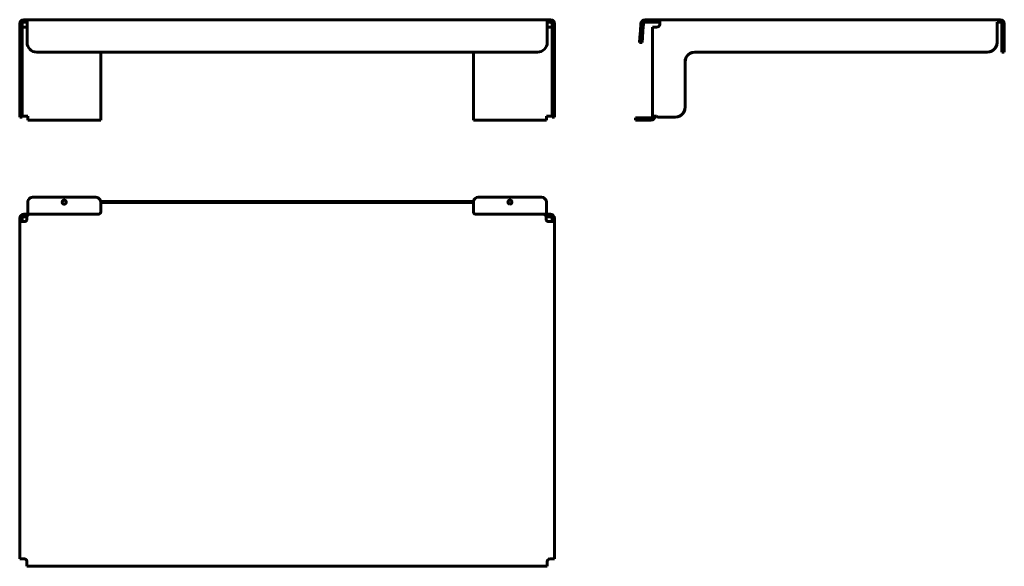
# Model space of a CAD drawing. Header units: inches. Extents: x 18 to 626, y 9 to 346.
import ezdxf

# ---------------------------------------------------------------- set-up
doc = ezdxf.new("R2010")
doc.units = ezdxf.units.IN
doc.header["$MEASUREMENT"] = 0
for name, color, linetype, lineweight in [('Front', 7, 'Continuous', 60), ('Side', 7, 'Continuous', 60), ('Top', 7, 'Continuous', 60)]:
    doc.layers.add(name, color=color, linetype=linetype, lineweight=lineweight)

msp = doc.modelspace()

# ---------------------------------------------------------------- linework, layer by layer
at = {"layer": 'Front'}
for p, q in [((17.98, 343.26), (17.98, 331.76)), ((19.48, 331.76), (19.48, 343.26)), ((19.48, 341.26), (20.48, 341.26)), ((20.98, 345.76), (20.48, 345.76)), ((20.48, 344.26), (20.98, 344.26)), ((20.48, 341.26), (22.4, 341.26)), ((20.98, 345.76), (22.42, 345.76)), ((22.42, 344.26), (20.98, 344.26)), ((343.48, 345.76), (22.48, 345.76)), ((22.48, 345.76), (22.48, 343.23)), ((22.48, 331.76), (22.48, 343.23)), ((343.48, 343.23), (343.48, 345.76)), ((343.48, 343.23), (343.48, 331.76)), ((345.48, 341.26), (343.48, 341.26)), ((343.53, 345.76), (344.98, 345.76)), ((344.98, 344.26), (343.53, 344.26)), ((345.48, 345.76), (344.98, 345.76)), ((344.98, 344.26), (345.48, 344.26)), ((345.48, 341.26), (346.48, 341.26)), ((346.48, 331.76), (346.48, 343.26)), ((347.98, 343.26), (347.98, 331.76)), ((17.98, 331.76), (17.98, 325.76)), ((19.48, 325.76), (19.48, 331.76)), ((347.98, 325.76), (347.98, 331.76)), ((17.98, 325.76), (19.48, 325.76)), ((17.98, 319.76), (17.98, 325.76)), ((19.48, 325.76), (19.48, 319.76)), ((28.48, 325.76), (337.48, 325.76)), ((67.98, 286.26), (67.98, 325.76)), ((297.98, 325.76), (297.98, 286.26)), ((346.48, 325.76), (347.98, 325.76)), ((347.98, 325.76), (347.98, 319.76)), ((17.98, 291.76), (17.98, 319.76)), ((19.48, 319.76), (19.48, 291.76)), ((346.48, 291.76), (346.48, 319.76)), ((347.98, 319.76), (347.98, 291.76)), ((17.98, 291.76), (17.98, 285.76)), ((19.48, 285.76), (19.48, 291.76)), ((347.98, 285.76), (347.98, 291.76)), ((17.98, 285.76), (19.48, 285.76)), ((20.48, 286.26), (19.51, 286.26)), ((22.98, 286.26), (20.48, 286.26)), ((22.98, 286.26), (22.98, 283.76)), ((67.98, 283.76), (67.98, 286.26)), ((297.98, 286.26), (297.98, 283.76)), ((342.98, 283.76), (342.98, 286.26)), ((342.98, 286.26), (345.48, 286.26)), ((346.44, 286.26), (345.48, 286.26)), ((346.48, 285.76), (347.98, 285.76)), ((22.98, 283.76), (67.98, 283.76)), ((297.98, 283.76), (342.98, 283.76))]:
    msp.add_line(p, q, dxfattribs=at)
at = {"layer": 'Front', "flags": 128}
for points in [[(346.48, 325.76), (346.48, 325.97), (346.48, 326.57), (346.48, 327.52), (346.48, 328.76), (346.48, 330.21), (346.48, 331.76)], [(346.48, 319.76), (346.48, 321.32), (346.48, 322.76), (346.48, 324.01), (346.48, 324.96), (346.48, 325.56), (346.48, 325.76)], [(346.48, 285.76), (346.48, 285.97), (346.48, 286.57), (346.48, 287.52), (346.48, 288.76), (346.48, 290.21), (346.48, 291.76)]]:
    msp.add_lwpolyline(points, dxfattribs=at)
at = {"layer": 'Front'}
for centre, radius, start, end in [((20.48, 343.26), 2.5, 90, 180), ((20.48, 343.26), 1, 90, 180), ((345.48, 343.26), 2.5, 0, 90), ((345.48, 343.26), 1, 0, 90), ((28.48, 331.76), 6, 180, 270), ((337.48, 331.76), 6, 270, 360)]:
    msp.add_arc(centre, radius, start, end, dxfattribs=at)
at = {"layer": 'Side'}
for p, q in [((401.01, 339.08), (401.3, 343.26)), ((401.3, 343.26), (401.01, 339.08)), ((402.8, 343.26), (402.5, 338.97)), ((402.5, 338.97), (402.8, 343.26)), ((406.98, 345.76), (403.81, 345.76)), ((403.81, 345.76), (407, 345.76)), ((407, 344.26), (403.81, 344.26)), ((403.81, 344.26), (406.98, 344.26)), ((406.98, 345.76), (408.48, 345.76)), ((408.48, 344.26), (406.98, 344.26)), ((407, 345.76), (408.48, 345.76)), ((408.48, 344.26), (407, 344.26)), ((409.98, 345.76), (408.48, 345.76)), ((409.98, 345.76), (408.48, 345.76)), ((408.48, 344.26), (409.98, 344.26)), ((408.48, 344.26), (409.98, 344.26)), ((409.98, 341.26), (408.48, 341.26)), ((408.48, 341.26), (408.48, 286.26)), ((408.48, 341.26), (408.48, 338.26)), ((410.98, 341.26), (408.48, 341.26)), ((410.98, 341.26), (408.48, 341.26)), ((408.48, 341.26), (408.48, 338.26)), ((411.48, 345.76), (409.98, 345.76)), ((409.98, 345.76), (411.48, 345.76)), ((411.48, 344.26), (409.98, 344.26)), ((409.98, 344.26), (411.48, 344.26)), ((409.98, 341.26), (410.98, 341.26)), ((409.98, 341.26), (410.98, 341.26)), ((411.48, 345.76), (412.98, 345.76)), ((411.48, 345.76), (412.98, 345.76)), ((412.98, 344.26), (411.48, 344.26)), ((412.98, 344.26), (411.48, 344.26)), ((621, 345.76), (412.98, 345.76)), ((412.98, 344.26), (412.98, 345.76)), ((412.98, 345.76), (412.98, 343.26)), ((412.98, 345.76), (412.98, 343.26)), ((412.98, 343.26), (412.98, 344.26)), ((412.98, 343.26), (412.98, 344.26)), ((412.98, 343.26), (412.98, 342.76)), ((412.98, 342.76), (412.98, 343.26)), ((412.98, 343.26), (412.98, 342.76)), ((412.98, 342.76), (412.98, 343.26)), ((621, 345.76), (622.5, 345.76)), ((621, 345.76), (622.5, 345.76)), ((621, 344.26), (621, 343.26)), ((621, 344.26), (621, 343.26)), ((622.5, 344.26), (621, 344.26)), ((622.5, 344.26), (621, 344.26)), ((621, 331.76), (621, 343.26)), ((621, 343.26), (621, 331.76)), ((621, 343.26), (621, 331.76)), ((621, 331.76), (621, 343.26)), ((622.97, 345.76), (622.5, 345.76)), ((622.5, 345.76), (622.97, 345.76)), ((622.5, 344.26), (622.97, 344.26)), ((622.97, 344.26), (622.5, 344.26)), ((624, 343.23), (624, 331.76)), ((624, 331.76), (624, 343.23)), ((625.5, 343.23), (625.5, 331.76)), ((625.5, 331.76), (625.5, 343.23)), ((400.71, 334.79), (400.5, 331.8)), ((400.7, 334.73), (400.5, 331.8)), ((401.01, 339.08), (400.7, 334.73)), ((400.71, 334.79), (401.01, 339.08)), ((402, 331.69), (402.2, 334.69)), ((402, 331.69), (402.2, 334.62)), ((402.2, 334.62), (402.5, 338.98)), ((402.5, 338.98), (402.2, 334.69)), ((408.48, 286.26), (408.48, 338.26)), ((408.48, 338.26), (408.48, 286.26)), ((400.5, 331.8), (402, 331.69)), ((625.5, 325.76), (625.5, 331.76)), ((625.5, 325.76), (625.5, 331.76)), ((434.48, 325.76), (615, 325.76)), ((615, 325.76), (434.48, 325.76)), ((434.48, 325.76), (615, 325.76)), ((615, 325.76), (434.48, 325.76)), ((624, 325.76), (625.5, 325.76)), ((428.48, 291.76), (428.48, 319.76)), ((428.48, 319.76), (428.48, 291.76)), ((428.48, 291.76), (428.48, 319.76)), ((428.48, 319.76), (428.48, 291.76)), ((410.98, 286.26), (408.48, 286.26)), ((410.98, 286.26), (409.98, 286.26)), ((411.84, 285.76), (422.48, 285.76)), ((422.48, 285.76), (411.84, 285.76)), ((411.84, 285.76), (422.48, 285.76)), ((422.48, 285.76), (411.84, 285.76)), ((397.98, 285.26), (397.98, 283.76)), ((397.98, 285.26), (397.98, 283.76)), ((400.98, 285.26), (397.98, 285.26)), ((400.98, 285.26), (397.98, 285.26)), ((397.98, 283.76), (400.98, 283.76)), ((397.98, 283.76), (400.98, 283.76)), ((397.98, 283.76), (400.98, 283.76)), ((397.98, 283.76), (400.98, 283.76)), ((399.75, 285.26), (402.21, 285.26)), ((399.75, 285.26), (402.21, 285.26)), ((402.21, 283.76), (399.75, 283.76)), ((402.21, 283.76), (399.75, 283.76)), ((402.21, 283.76), (399.75, 283.76)), ((402.21, 283.76), (399.75, 283.76)), ((407.48, 285.26), (400.98, 285.26)), ((407.48, 285.26), (400.98, 285.26)), ((407.48, 285.26), (400.98, 285.26)), ((400.98, 285.26), (407.48, 285.26)), ((400.98, 283.76), (407.48, 283.76)), ((400.98, 283.76), (407.48, 283.76)), ((407.48, 283.76), (400.98, 283.76)), ((400.98, 283.76), (407.48, 283.76))]:
    msp.add_line(p, q, dxfattribs=at)
at = {"layer": 'Side', "flags": 128}
for points in [[(615, 325.76), (616.55, 325.97), (618, 326.57), (619.24, 327.52), (620.2, 328.76), (620.8, 330.21), (621, 331.76)], [(624, 331.76), (624, 330.43), (624, 329.16), (624, 328.02), (624, 327.07), (624, 326.36), (624, 325.91), (624, 325.76)], [(624, 325.76), (624, 325.97), (624, 326.57), (624, 327.52), (624, 328.76), (624, 330.21), (624, 331.76)], [(428.48, 319.76), (428.68, 321.32), (429.28, 322.76), (430.23, 324.01), (431.48, 324.96), (432.92, 325.56), (434.48, 325.76)], [(422.48, 285.76), (424.03, 285.97), (425.48, 286.57), (426.72, 287.52), (427.67, 288.76), (428.27, 290.21), (428.48, 291.76)], [(400.98, 285.26), (400.2, 285.26), (399.48, 285.26), (398.85, 285.26), (398.38, 285.26), (398.08, 285.26), (397.98, 285.26)], [(397.98, 285.26), (398.08, 285.26), (398.38, 285.26), (398.85, 285.26), (399.48, 285.26), (400.2, 285.26), (400.98, 285.26)], [(399.75, 285.26), (399.79, 285.26), (399.91, 285.26), (400.11, 285.26), (400.36, 285.26), (400.66, 285.26), (400.98, 285.26), (401.29, 285.26), (401.59, 285.26), (401.85, 285.26), (402.04, 285.26), (402.16, 285.26), (402.21, 285.26)], [(402.21, 285.26), (402.16, 285.26), (402.04, 285.26), (401.85, 285.26), (401.59, 285.26), (401.29, 285.26), (400.98, 285.26), (400.66, 285.26), (400.36, 285.26), (400.11, 285.26), (399.91, 285.26), (399.79, 285.26), (399.75, 285.26)]]:
    msp.add_lwpolyline(points, dxfattribs=at)
at = {"layer": 'Side'}
for centre, radius, start, end in [((403.81, 343.26), 2.51, 90, 180), ((403.81, 343.26), 2.51, 90, 180), ((403.81, 343.26), 1, 90, 180), ((403.81, 343.26), 1, 90, 180), ((411.21, 343.04), 1.79, 262.52835, 351.21588), ((411.21, 343.04), 1.79, 262.52835, 351.21588), ((411.21, 343.04), 1.79, 262.52835, 351.21588), ((411.21, 343.04), 1.79, 262.52835, 351.21588), ((622.97, 343.23), 2.53, 0, 90), ((622.97, 343.23), 2.53, 0, 90), ((622.97, 343.23), 1.03, 0, 90), ((622.97, 343.23), 1.03, 0, 90), ((615, 331.76), 6, 270, 0), ((615, 331.76), 6, 270, 0), ((615, 331.76), 6, 270, 0), ((434.48, 319.76), 6, 90, 180), ((434.48, 319.76), 6, 90, 180), ((434.48, 319.76), 6, 90, 180), ((422.48, 291.76), 6, 270, 0), ((422.48, 291.76), 6, 270, 0), ((422.48, 291.76), 6, 270, 0), ((407.48, 286.26), 1, 270, 360), ((407.48, 286.26), 2.5, 270, 0), ((407.48, 286.26), 1, 270, 360), ((407.48, 286.26), 2.5, 270, 0), ((407.48, 286.26), 2.5, 270, 0), ((407.48, 286.26), 1, 270, 360), ((407.48, 286.26), 2.5, 270, 0), ((407.48, 286.26), 1, 270, 360), ((411.84, 286.76), 1, 210, 270), ((411.84, 286.76), 1, 210, 270), ((411.84, 286.76), 1, 210, 270), ((411.84, 286.76), 1, 210, 270)]:
    msp.add_arc(centre, radius, start, end, dxfattribs=at)
at = {"layer": 'Top'}
for p, q in [((22.95, 226.79), (22.95, 233.29)), ((64.95, 236.29), (25.95, 236.29)), ((67.95, 233.55), (67.95, 233.25)), ((67.95, 232.96), (67.95, 233.25)), ((67.95, 233.25), (297.95, 233.25)), ((67.95, 233.25), (297.94, 233.25)), ((297.95, 232.96), (67.95, 232.96)), ((67.95, 232.96), (67.95, 230.46)), ((67.95, 232.96), (297.95, 232.96)), ((295, 233.76), (70.95, 233.76)), ((297.94, 233.25), (297.94, 233.56)), ((297.95, 233.25), (297.95, 232.96)), ((297.95, 230.46), (297.95, 232.96)), ((339.95, 236.29), (300.95, 236.29)), ((342.95, 226.79), (342.95, 233.29)), ((23.95, 225.79), (20.45, 225.79)), ((22.95, 225.79), (22.95, 226.79)), ((66.48, 225.79), (23.95, 225.79)), ((67.95, 230.46), (67.95, 227.26)), ((297.95, 227.28), (297.95, 230.46)), ((341.29, 225.79), (299.44, 225.79)), ((341.29, 225.79), (345.45, 225.79)), ((342.95, 226.79), (342.95, 225.79)), ((17.95, 221.29), (17.95, 223.29)), ((19.45, 223.29), (17.95, 223.29)), ((17.95, 221.29), (17.95, 13.26)), ((20.45, 221.29), (17.95, 221.29)), ((19.45, 223.29), (19.45, 221.29)), ((20.45, 224.29), (22.45, 224.29)), ((20.45, 221.29), (20.95, 221.29)), ((22.45, 224.29), (22.45, 222.79)), ((345.45, 224.29), (342.79, 224.29)), ((342.79, 222.79), (342.79, 224.29)), ((344.29, 221.29), (345.45, 221.29)), ((347.95, 221.29), (345.45, 221.29)), ((346.45, 221.29), (346.45, 223.29)), ((346.45, 223.29), (347.95, 223.29)), ((347.95, 223.29), (347.95, 221.29)), ((347.95, 13.26), (347.95, 221.29)), ((17.95, 13.26), (20.45, 13.26)), ((20.95, 13.26), (20.45, 13.26)), ((345.45, 13.26), (344.95, 13.26)), ((345.45, 13.26), (347.95, 13.26)), ((22.45, 11.76), (22.45, 11.3)), ((22.45, 11.3), (22.45, 8.76)), ((22.45, 8.76), (343.45, 8.76)), ((343.45, 11.3), (343.45, 11.76)), ((343.45, 8.76), (343.45, 11.3))]:
    msp.add_line(p, q, dxfattribs=at)
at = {"layer": 'Top', "flags": 128}
for points in [[(25.95, 236.29), (25.17, 236.18), (24.45, 235.89), (23.83, 235.41), (23.35, 234.79), (23.05, 234.06), (22.95, 233.29)], [(45.45, 232.06), (45.13, 232.1), (44.84, 232.22), (44.58, 232.42), (44.39, 232.67), (44.26, 232.97), (44.22, 233.29), (44.26, 233.61), (44.39, 233.9), (44.58, 234.16), (44.84, 234.35), (45.13, 234.47), (45.45, 234.52)], [(45.45, 234.52), (45.77, 234.47), (46.06, 234.35), (46.32, 234.16), (46.51, 233.9), (46.64, 233.61), (46.68, 233.29), (46.64, 232.97), (46.51, 232.67), (46.32, 232.42), (46.06, 232.22), (45.77, 232.1), (45.45, 232.06)], [(67.94, 233.56), (67.85, 234.06), (67.55, 234.79), (67.07, 235.41), (66.45, 235.89), (65.73, 236.18), (64.95, 236.29)]]:
    msp.add_lwpolyline(points, dxfattribs=at)
at = {"layer": 'Top'}
for centre, radius, start, end in [((300.95, 233.29), 3, 90, 174.75349), ((320.45, 233.29), 1.23, 90, 270), ((320.45, 233.29), 1.23, 270, 90), ((339.95, 233.29), 3, 360, 90), ((20.45, 223.29), 2.5, 90, 180), ((23.95, 224.29), 1.5, 90, 180), ((66.48, 227.26), 1.47, 270, 0), ((299.44, 227.28), 1.49, 180, 270), ((341.29, 224.29), 1.5, 0, 90), ((345.45, 223.29), 2.5, 360, 90), ((20.45, 223.29), 1, 90, 180), ((20.95, 222.79), 1.5, 270, 0), ((344.29, 222.79), 1.5, 180, 270), ((345.45, 223.29), 1, 0, 90), ((20.95, 11.76), 1.5, 0, 90), ((344.95, 11.76), 1.5, 90, 180)]:
    msp.add_arc(centre, radius, start, end, dxfattribs=at)
for centre, major_axis, start_param, end_param in [((70.95, 233.55), (-3, 0), 4.712389, 6.283185), ((295, 233.56), (2.94, 0), 0, 1.570796)]:
    msp.add_ellipse(centre, major_axis=major_axis, ratio=0.069757, start_param=start_param, end_param=end_param, dxfattribs=at)

doc.saveas('drawing.dxf')
